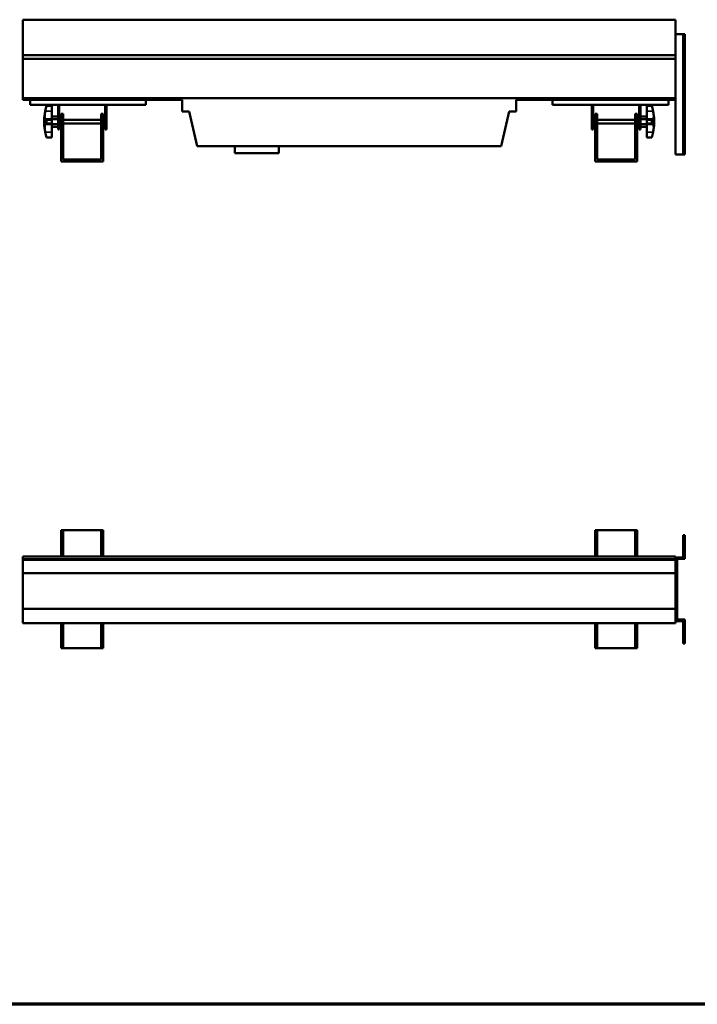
# Model space of a CAD drawing. Header units: millimetres. Extents: x 20 to 2980, y 20 to 2980.
# Tile 2 of 6: x 1012 to 2076, y 20 to 1566. Entities that reach past the tile are written whole.
import ezdxf

# ---------------------------------------------------------------- set-up
doc = ezdxf.new("R2010")
doc.units = ezdxf.units.MM
for name, color, linetype, lineweight in [('Border (ISO)', 7, 'Continuous', 70), ('Visible (ISO)', 7, 'Continuous', 50), ('Visible Narrow (ISO)', 7, 'Continuous', 35)]:
    doc.layers.add(name, color=color, linetype=linetype, lineweight=lineweight)

# ---------------------------------------------------------------- blocks, each defined once
blk = doc.blocks.new('Borders Chauvet')
at = {"layer": 'Border (ISO)'}
blk.add_line((2980, 20), (20, 20), dxfattribs=at)

msp = doc.modelspace()

# ---------------------------------------------------------------- linework, layer by layer
at = {"layer": 'Visible (ISO)'}
for p, q in [((1016.5, 1565.7), (1016.5, 1564.8)), ((2041.7, 1565.7), (1016.5, 1565.7)), ((1016.5, 1509.8), (1016.5, 1564.8)), ((2041.7, 1565.7), (2041.7, 1564.8)), ((2041.7, 1543), (2041.7, 1564.8)), ((2041.7, 1543), (2053.7, 1543)), ((2041.7, 1509.8), (2041.7, 1543)), ((2053.7, 1543), (2053.7, 1354.3)), ((2056.2, 1543), (2053.7, 1543)), ((2056.2, 1543), (2056.2, 1354.3)), ((1016.5, 1504.5), (1016.5, 1509.8)), ((2041.7, 1509.8), (1016.5, 1509.8)), ((1016.5, 1504.5), (1016.5, 1442.7)), ((1016.5, 1504.5), (2041.7, 1504.5)), ((2041.7, 1509.8), (2041.7, 1504.5)), ((2041.7, 1461.6), (2041.7, 1504.5)), ((2041.7, 1354.3), (2041.7, 1461.6)), ((1016.5, 1439.7), (1016.5, 1442.7)), ((1016.5, 1442.7), (2041.7, 1442.7)), ((1016.5, 1439.7), (1266.6, 1439.7)), ((1027.8, 1432.2), (1027.8, 1439.7)), ((1209.8, 1439.7), (1209.8, 1432.2)), ((1266.6, 1439.7), (1266.6, 1421.8)), ((1791.5, 1421.8), (1791.5, 1439.7)), ((1791.5, 1439.7), (2041.7, 1439.7)), ((1848.4, 1439.7), (1848.4, 1432.2)), ((2030.4, 1432.2), (2030.4, 1439.7)), ((1027.8, 1432.2), (1209.8, 1432.2)), ((1053.9, 1430.7), (1053.9, 1430.5)), ((1053.9, 1430.7), (1061.8, 1430.7)), ((1053.9, 1430.5), (1061.8, 1430.5)), ((1061.8, 1430.5), (1061.8, 1430.7)), ((1061.8, 1430.5), (1061.8, 1422.2)), ((1061.8, 1422.2), (1061.8, 1410.3)), ((1071.8, 1432.2), (1071.8, 1429.7)), ((1071.8, 1419.4), (1071.8, 1429.7)), ((1071.8, 1429.7), (1073.8, 1429.7)), ((1073.8, 1432.2), (1073.8, 1429.7)), ((1073.8, 1419.4), (1073.8, 1429.7)), ((1145.8, 1432.2), (1145.8, 1429.7)), ((1145.8, 1429.7), (1147.8, 1429.7)), ((1145.8, 1419.4), (1145.8, 1429.7)), ((1147.8, 1432.2), (1147.8, 1429.7)), ((1147.8, 1419.4), (1147.8, 1429.7)), ((2030.4, 1432.2), (1848.4, 1432.2)), ((1910.4, 1432.2), (1910.4, 1429.7)), ((1910.4, 1419.4), (1910.4, 1429.7)), ((1912.4, 1429.7), (1910.4, 1429.7)), ((1912.4, 1432.2), (1912.4, 1429.7)), ((1912.4, 1419.4), (1912.4, 1429.7)), ((1984.4, 1432.2), (1984.4, 1429.7)), ((1984.4, 1419.4), (1984.4, 1429.7)), ((1986.4, 1429.7), (1984.4, 1429.7)), ((1986.4, 1432.2), (1986.4, 1429.7)), ((1986.4, 1419.4), (1986.4, 1429.7)), ((1996.4, 1430.5), (1996.4, 1430.7)), ((1996.4, 1430.7), (2004.2, 1430.7)), ((1996.4, 1430.5), (1996.4, 1422.2)), ((2004.2, 1430.5), (1996.4, 1430.5)), ((1996.4, 1422.2), (1996.4, 1410.3)), ((2004.2, 1430.7), (2004.2, 1430.5)), ((1061.8, 1408.7), (1053.9, 1408.7)), ((1053.9, 1408.7), (1053.9, 1402.6)), ((1061.8, 1413.7), (1071.8, 1413.7)), ((1061.8, 1410.3), (1061.8, 1408.7)), ((1061.8, 1409.7), (1071.8, 1409.7)), ((1061.8, 1402.6), (1061.8, 1408.7)), ((1071.8, 1419.4), (1071.8, 1410.5)), ((1073.8, 1419.4), (1071.8, 1419.4)), ((1071.8, 1405.7), (1071.8, 1410.5)), ((1073.8, 1410.5), (1071.8, 1410.5)), ((1073.8, 1419.4), (1073.8, 1410.5)), ((1073.8, 1405.7), (1073.8, 1410.5)), ((1073.8, 1408.7), (1076.8, 1408.7)), ((1076.8, 1418.2), (1076.8, 1405.7)), ((1079.8, 1418.2), (1076.8, 1418.2)), ((1079.8, 1418.2), (1079.8, 1405.7)), ((1079.8, 1408.7), (1139.8, 1408.7)), ((1139.8, 1405.7), (1139.8, 1418.2)), ((1139.8, 1418.2), (1142.8, 1418.2)), ((1142.8, 1405.7), (1142.8, 1418.2)), ((1142.8, 1408.7), (1145.8, 1408.7)), ((1145.8, 1419.4), (1145.8, 1410.5)), ((1147.8, 1419.4), (1145.8, 1419.4)), ((1145.8, 1405.7), (1145.8, 1410.5)), ((1147.8, 1410.5), (1145.8, 1410.5)), ((1147.8, 1419.4), (1147.8, 1410.5)), ((1147.8, 1405.7), (1147.8, 1410.5)), ((1266.6, 1421.8), (1277.7, 1421.8)), ((1277.7, 1421.8), (1290.3, 1367.3)), ((1767.9, 1367.3), (1780.5, 1421.8)), ((1780.5, 1421.8), (1791.5, 1421.8)), ((1910.4, 1419.4), (1910.4, 1410.5)), ((1910.4, 1419.4), (1912.4, 1419.4)), ((1910.4, 1405.7), (1910.4, 1410.5)), ((1910.4, 1410.5), (1912.4, 1410.5)), ((1912.4, 1419.4), (1912.4, 1410.5)), ((1912.4, 1405.7), (1912.4, 1410.5)), ((1912.4, 1408.7), (1915.4, 1408.7)), ((1915.4, 1405.7), (1915.4, 1418.2)), ((1915.4, 1418.2), (1918.4, 1418.2)), ((1918.4, 1405.7), (1918.4, 1418.2)), ((1918.4, 1408.7), (1978.4, 1408.7)), ((1978.4, 1418.2), (1978.4, 1405.7)), ((1981.4, 1418.2), (1978.4, 1418.2)), ((1981.4, 1418.2), (1981.4, 1405.7)), ((1981.4, 1408.7), (1984.4, 1408.7)), ((1984.4, 1419.4), (1984.4, 1410.5)), ((1984.4, 1419.4), (1986.4, 1419.4)), ((1984.4, 1405.7), (1984.4, 1410.5)), ((1984.4, 1410.5), (1986.4, 1410.5)), ((1986.4, 1419.4), (1986.4, 1410.5)), ((1996.4, 1413.7), (1986.4, 1413.7)), ((1986.4, 1405.7), (1986.4, 1410.5)), ((1996.4, 1409.7), (1986.4, 1409.7)), ((1996.4, 1410.3), (1996.4, 1408.7)), ((1996.4, 1402.6), (1996.4, 1408.7)), ((1996.4, 1408.7), (2004.2, 1408.7)), ((2004.2, 1408.7), (2004.2, 1402.6)), ((1061.8, 1402.6), (1053.9, 1402.6)), ((1061.8, 1402.6), (1061.8, 1401)), ((1061.8, 1401.7), (1071.8, 1401.7)), ((1061.8, 1401), (1061.8, 1389.1)), ((1061.8, 1397.7), (1071.8, 1397.7)), ((1071.8, 1405.7), (1071.8, 1393.2)), ((1073.8, 1393.2), (1071.8, 1393.2)), ((1073.8, 1405.7), (1073.8, 1393.2)), ((1073.8, 1402.7), (1076.8, 1402.7)), ((1076.8, 1395.2), (1076.8, 1405.7)), ((1076.8, 1383.2), (1076.8, 1395.2)), ((1076.8, 1395.2), (1079.8, 1395.2)), ((1079.8, 1395.2), (1079.8, 1405.7)), ((1079.8, 1402.7), (1139.8, 1402.7)), ((1079.8, 1383.2), (1079.8, 1395.2)), ((1139.8, 1405.7), (1139.8, 1379.2)), ((1142.8, 1405.7), (1142.8, 1379.2)), ((1142.8, 1402.7), (1145.8, 1402.7)), ((1145.8, 1405.7), (1145.8, 1393.2)), ((1147.8, 1393.2), (1145.8, 1393.2)), ((1147.8, 1405.7), (1147.8, 1393.2)), ((1910.4, 1405.7), (1910.4, 1393.2)), ((1912.4, 1393.2), (1910.4, 1393.2)), ((1912.4, 1405.7), (1912.4, 1393.2)), ((1912.4, 1402.7), (1915.4, 1402.7)), ((1915.4, 1405.7), (1915.4, 1379.2)), ((1918.4, 1405.7), (1918.4, 1379.2)), ((1918.4, 1402.7), (1978.4, 1402.7)), ((1978.4, 1395.2), (1978.4, 1405.7)), ((1978.4, 1383.2), (1978.4, 1395.2)), ((1981.4, 1395.2), (1978.4, 1395.2)), ((1981.4, 1395.2), (1981.4, 1405.7)), ((1981.4, 1402.7), (1984.4, 1402.7)), ((1981.4, 1383.2), (1981.4, 1395.2)), ((1984.4, 1405.7), (1984.4, 1393.2)), ((1986.4, 1393.2), (1984.4, 1393.2)), ((1986.4, 1405.7), (1986.4, 1393.2)), ((1996.4, 1401.7), (1986.4, 1401.7)), ((1996.4, 1397.7), (1986.4, 1397.7)), ((1996.4, 1402.6), (1996.4, 1401)), ((1996.4, 1402.6), (2004.2, 1402.6)), ((1996.4, 1401), (1996.4, 1389.1)), ((1061.8, 1380.9), (1053.9, 1380.9)), ((1053.9, 1380.9), (1053.9, 1380.7)), ((1053.9, 1380.7), (1061.8, 1380.7)), ((1061.8, 1389.1), (1061.8, 1380.9)), ((1061.8, 1380.7), (1061.8, 1380.9)), ((1076.8, 1379.2), (1076.8, 1383.2)), ((1079.8, 1383.2), (1076.8, 1383.2)), ((1079.8, 1379.2), (1076.8, 1379.2)), ((1076.8, 1360.2), (1076.8, 1379.2)), ((1079.8, 1379.2), (1079.8, 1383.2)), ((1079.8, 1360.2), (1079.8, 1379.2)), ((1139.8, 1379.2), (1142.8, 1379.2)), ((1139.8, 1379.2), (1139.8, 1360.2)), ((1142.8, 1379.2), (1142.8, 1360.2)), ((1918.4, 1379.2), (1915.4, 1379.2)), ((1915.4, 1379.2), (1915.4, 1360.2)), ((1918.4, 1379.2), (1918.4, 1360.2)), ((1978.4, 1383.2), (1981.4, 1383.2)), ((1978.4, 1379.2), (1978.4, 1383.2)), ((1978.4, 1360.2), (1978.4, 1379.2)), ((1978.4, 1379.2), (1981.4, 1379.2)), ((1981.4, 1379.2), (1981.4, 1383.2)), ((1981.4, 1360.2), (1981.4, 1379.2)), ((1996.4, 1389.1), (1996.4, 1380.9)), ((1996.4, 1380.9), (2004.2, 1380.9)), ((1996.4, 1380.7), (1996.4, 1380.9)), ((1996.4, 1380.7), (2004.2, 1380.7)), ((2004.2, 1380.9), (2004.2, 1380.7)), ((1290.3, 1367.3), (1767.9, 1367.3)), ((1349.6, 1367.3), (1349.6, 1356.2)), ((1418.6, 1367.3), (1418.6, 1356.2)), ((1079.8, 1360.2), (1076.8, 1360.2)), ((1076.8, 1355.2), (1076.8, 1360.2)), ((1076.8, 1343.2), (1076.8, 1355.2)), ((1076.8, 1355.2), (1079.8, 1355.2)), ((1079.8, 1355.2), (1079.8, 1360.2)), ((1079.8, 1346.2), (1079.8, 1355.2)), ((1139.8, 1346.2), (1079.8, 1346.2)), ((1142.8, 1360.2), (1139.8, 1360.2)), ((1139.8, 1355.2), (1139.8, 1360.2)), ((1139.8, 1346.2), (1139.8, 1355.2)), ((1139.8, 1355.2), (1142.8, 1355.2)), ((1142.8, 1355.2), (1142.8, 1360.2)), ((1142.8, 1355.2), (1142.8, 1343.2)), ((1418.6, 1356.2), (1349.6, 1356.2)), ((1915.4, 1355.2), (1915.4, 1360.2)), ((1915.4, 1360.2), (1918.4, 1360.2)), ((1918.4, 1355.2), (1915.4, 1355.2)), ((1915.4, 1355.2), (1915.4, 1343.2)), ((1918.4, 1355.2), (1918.4, 1360.2)), ((1918.4, 1346.2), (1918.4, 1355.2)), ((1918.4, 1346.2), (1978.4, 1346.2)), ((1978.4, 1360.2), (1981.4, 1360.2)), ((1978.4, 1355.2), (1978.4, 1360.2)), ((1981.4, 1355.2), (1978.4, 1355.2)), ((1978.4, 1346.2), (1978.4, 1355.2)), ((1981.4, 1355.2), (1981.4, 1360.2)), ((1981.4, 1343.2), (1981.4, 1355.2)), ((2053.7, 1354.3), (2041.7, 1354.3)), ((2056.2, 1354.3), (2053.7, 1354.3)), ((1142.8, 1343.2), (1076.8, 1343.2)), ((1915.4, 1343.2), (1981.4, 1343.2)), ((1076.8, 764.1), (1079.8, 764.1)), ((1076.8, 722.9), (1076.8, 764.1)), ((1079.8, 722.9), (1079.8, 764.1)), ((1079.8, 764.1), (1139.8, 764.1)), ((1139.8, 764.1), (1142.8, 764.1)), ((1139.8, 722.9), (1139.8, 764.1)), ((1142.8, 722.9), (1142.8, 764.1)), ((1915.4, 722.9), (1915.4, 764.1)), ((1918.4, 764.1), (1915.4, 764.1)), ((1978.4, 764.1), (1918.4, 764.1)), ((1918.4, 722.9), (1918.4, 764.1)), ((1978.4, 722.9), (1978.4, 764.1)), ((1981.4, 764.1), (1978.4, 764.1)), ((1981.4, 722.9), (1981.4, 764.1)), ((2053.7, 756.6), (2053.7, 721.6)), ((2056.2, 756.6), (2053.7, 756.6)), ((2056.2, 756.6), (2056.2, 719.1)), ((1016.5, 719.5), (1016.5, 722.9)), ((2041.7, 722.9), (1016.5, 722.9)), ((1016.5, 719.5), (1016.5, 717.7)), ((1016.5, 696.6), (1016.5, 717.7)), ((2041.7, 717.7), (1016.5, 717.7)), ((2041.7, 721.6), (2041.7, 722.9)), ((2041.7, 720.7), (2041.7, 721.6)), ((2041.7, 721.6), (2053.7, 721.6)), ((2041.7, 719.5), (2041.7, 720.7)), ((2041.7, 719.5), (2041.7, 717.7)), ((2041.7, 621.6), (2041.7, 717.7)), ((2044.2, 719.1), (2044.2, 624.1)), ((2044.2, 719.1), (2056.2, 719.1)), ((1016.5, 640.6), (1016.5, 696.6)), ((1016.5, 696.6), (2041.7, 696.6)), ((1016.5, 618.1), (1016.5, 640.6)), ((1016.5, 640.6), (2041.7, 640.6)), ((2041.7, 621.6), (2053.7, 621.6)), ((2041.7, 621.6), (2041.7, 618.1)), ((2056.2, 624.1), (2044.2, 624.1)), ((2053.7, 621.6), (2053.7, 586.6)), ((2056.2, 624.1), (2056.2, 586.6)), ((2041.7, 618.1), (1016.5, 618.1)), ((1076.8, 579.1), (1076.8, 618.1)), ((1079.8, 579.1), (1079.8, 618.1)), ((1139.8, 579.1), (1139.8, 618.1)), ((1142.8, 579.1), (1142.8, 618.1)), ((1915.4, 579.1), (1915.4, 618.1)), ((1918.4, 579.1), (1918.4, 618.1)), ((1978.4, 579.1), (1978.4, 618.1)), ((1981.4, 579.1), (1981.4, 618.1)), ((1076.8, 579.1), (1079.8, 579.1)), ((1139.8, 579.1), (1079.8, 579.1)), ((1139.8, 579.1), (1142.8, 579.1)), ((1918.4, 579.1), (1915.4, 579.1)), ((1918.4, 579.1), (1978.4, 579.1)), ((1981.4, 579.1), (1978.4, 579.1)), ((2056.2, 586.6), (2053.7, 586.6))]:
    msp.add_line(p, q, dxfattribs=at)
for centre, start, end in [((1127.7, 1405.7), 161.2933, 198.7067), ((1930.4, 1405.7), 341.2933, 18.7067)]:
    msp.add_arc(centre, 77.9, start, end, dxfattribs=at)
for centre, major_axis, ratio, start_param, end_param in [((1127.7, 1407.1), (-77.6, 0), 0.981682, 5.971642, 6.084113), ((1930.4, 1407.1), (77.6, 0), 0.981682, 0.199072, 0.311544), ((1127.7, 1413.3), (-77.6, 0), 0.190527, 0.199072, 0.311544), ((1930.4, 1413.3), (77.6, 0), 0.190527, 5.971642, 6.084113), ((1127.7, 1398.1), (-77.6, 0), 0.190527, 5.971642, 6.084113), ((1930.4, 1398.1), (77.6, 0), 0.190527, 0.199072, 0.311544), ((1127.7, 1404.2), (-77.6, 0), 0.981682, 0.199072, 0.311544), ((1930.4, 1404.2), (77.6, 0), 0.981682, 5.971642, 6.084113)]:
    msp.add_ellipse(centre, major_axis=major_axis, ratio=ratio, start_param=start_param, end_param=end_param, dxfattribs=at)
for points, knots in [([(1051.7, 1410.3), (1051.5, 1410.5), (1051.3, 1410.8), (1051.1, 1411.5), (1050.9, 1412), (1050.8, 1413.1), (1050.8, 1413.7), (1050.8, 1415.1), (1050.8, 1415.8), (1050.9, 1417.4), (1051, 1418.3), (1051.3, 1420.1), (1051.5, 1421.1), (1051.7, 1422.1), (1051.7, 1422.2), (1051.7, 1422.2)], [0, 0, 0, 0, 0.283052, 0.283052, 0.566105, 0.566105, 0.849157, 0.849157, 1.13221, 1.13221, 1.422627, 1.422627, 1.713044, 1.713044, 1.723933, 1.723933, 1.723933, 1.723933]), ([(2006.4, 1410.3), (2006.6, 1410.5), (2006.8, 1410.8), (2007.1, 1411.5), (2007.2, 1412), (2007.3, 1413.1), (2007.4, 1413.7), (2007.4, 1415.1), (2007.3, 1415.8), (2007.2, 1417.4), (2007.1, 1418.3), (2006.8, 1420.1), (2006.7, 1421.1), (2006.5, 1422.1), (2006.5, 1422.2), (2006.4, 1422.2)], [-9.367561, -9.367561, -9.367561, -9.367561, -9.084509, -9.084509, -8.801456, -8.801456, -8.518404, -8.518404, -8.235351, -8.235351, -7.944934, -7.944934, -7.654517, -7.654517, -7.643628, -7.643628, -7.643628, -7.643628]), ([(1051.7, 1389.1), (1051.5, 1390), (1051.3, 1391), (1051.1, 1392.8), (1050.9, 1393.7), (1050.8, 1395.3), (1050.8, 1396.1), (1050.8, 1397.5), (1050.8, 1398.1), (1050.9, 1399.2), (1051, 1399.7), (1051.3, 1400.5), (1051.5, 1400.8), (1051.7, 1401), (1051.7, 1401), (1051.7, 1401)], [0, 0, 0, 0, 0.283052, 0.283052, 0.566105, 0.566105, 0.849157, 0.849157, 1.13221, 1.13221, 1.422627, 1.422627, 1.713044, 1.713044, 1.723933, 1.723933, 1.723933, 1.723933]), ([(2006.4, 1389.1), (2006.6, 1390), (2006.8, 1391), (2007.1, 1392.8), (2007.2, 1393.7), (2007.3, 1395.3), (2007.4, 1396.1), (2007.4, 1397.5), (2007.3, 1398.1), (2007.2, 1399.2), (2007.1, 1399.7), (2006.8, 1400.5), (2006.7, 1400.8), (2006.5, 1401), (2006.5, 1401), (2006.4, 1401)], [-9.367561, -9.367561, -9.367561, -9.367561, -9.084509, -9.084509, -8.801456, -8.801456, -8.518404, -8.518404, -8.235351, -8.235351, -7.944934, -7.944934, -7.654517, -7.654517, -7.643628, -7.643628, -7.643628, -7.643628])]:
    msp.add_open_spline(points, degree=3, knots=knots, dxfattribs=at)
at = {"layer": 'Visible Narrow (ISO)'}
for p, q in [((2041.7, 1564.8), (1016.5, 1564.8)), ((1051.7, 1422.2), (1061.8, 1422.2)), ((2006.4, 1422.2), (1996.4, 1422.2)), ((1051.7, 1410.3), (1061.8, 1410.3)), ((2006.4, 1410.3), (1996.4, 1410.3)), ((1051.7, 1401), (1061.8, 1401)), ((1073.8, 1405.7), (1071.8, 1405.7)), ((1076.8, 1405.7), (1079.8, 1405.7)), ((1142.8, 1405.7), (1139.8, 1405.7)), ((1145.8, 1405.7), (1147.8, 1405.7)), ((1912.4, 1405.7), (1910.4, 1405.7)), ((1915.4, 1405.7), (1918.4, 1405.7)), ((1981.4, 1405.7), (1978.4, 1405.7)), ((1984.4, 1405.7), (1986.4, 1405.7)), ((2006.4, 1401), (1996.4, 1401)), ((1051.7, 1389.1), (1061.8, 1389.1)), ((2006.4, 1389.1), (1996.4, 1389.1)), ((2041.7, 719.5), (1016.5, 719.5))]:
    msp.add_line(p, q, dxfattribs=at)

# ---------------------------------------------------------------- block references
msp.add_blockref('Borders Chauvet', (0, 0))

doc.saveas('drawing.dxf')
